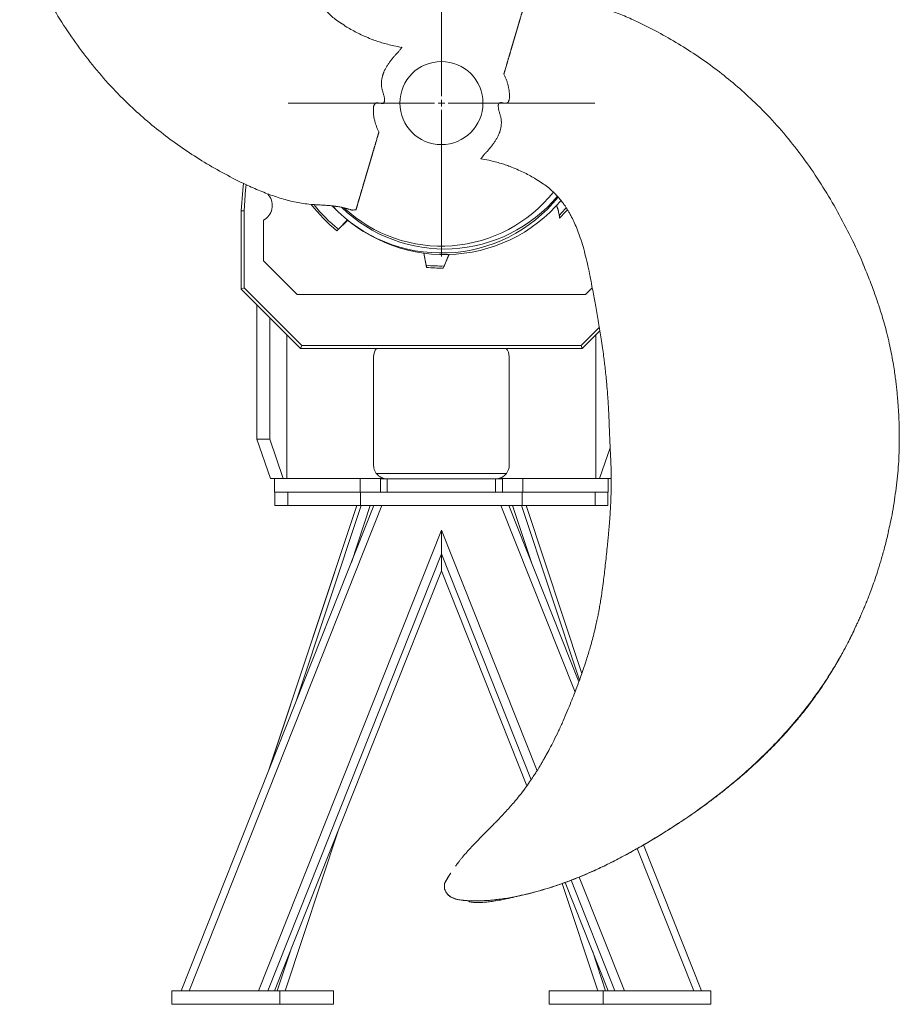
# Model space of a CAD drawing. Header units: millimetres. Extents: x 12 to 692, y 25 to 1867.
# Tile 1 of 2: x 39 to 692, y 25 to 756. Entities that reach past the tile are written whole.
import ezdxf

# ---------------------------------------------------------------- set-up
doc = ezdxf.new("R2010")
doc.units = ezdxf.units.MM

# ---------------------------------------------------------------- blocks, each defined once
blk = doc.blocks.new('SW_CENTERMARKSYMBOL_0')
at = {"color": 0, "linetype": 'Continuous', "lineweight": 0}
for p, q in [((0, 5), (0, 113.75)), ((-5, 0), (-113.75, 0)), ((0, 0), (-2.5, 0)), ((0, 0), (0, 2.5)), ((0, 0), (0, -2.5)), ((0, 0), (2.5, 0)), ((5, 0), (113.75, 0)), ((0, -5), (0, -113.75))]:
    blk.add_line(p, q, dxfattribs=at)

msp = doc.modelspace()

# ---------------------------------------------------------------- linework, layer by layer
at = {"color": 7, "linetype": 'Continuous', "lineweight": 15}
for p, q in [((223.19, 626.68), (223.93, 625.59)), ((205.52, 614.03), (203.43, 614.09)), ((203.43, 614.09), (203.43, 556.09)), ((205.52, 556.96), (205.52, 614.03)), ((255.32, 618.92), (255.61, 618.89)), ((219.93, 577.09), (219.93, 607.12)), ((282.42, 607.16), (274.39, 599.35)), ((282.3, 607.34), (275.48, 600.42)), ((244.93, 552.09), (219.93, 577.09)), ((340.92, 572.16), (338.81, 582.7)), ((340.62, 573.71), (338.99, 582.81)), ((353.3, 571.67), (357.71, 581.72)), ((357.57, 581.86), (353.95, 573.2)), ((664.92, 574.46), (664.61, 575.18)), ((665.65, 572.53), (664.86, 574.54)), ((205.52, 556.96), (203.43, 556.09)), ((203.43, 556.09), (247.43, 512.09)), ((248.3, 514.18), (205.52, 556.96)), ((458.93, 552.09), (463.88, 557.04)), ((244.93, 552.09), (458.93, 552.09)), ((215.06, 444.73), (215.06, 544.46)), ((224.51, 444.73), (224.51, 535)), ((455.56, 514.18), (469.15, 527.78)), ((237.24, 522.27), (237.24, 415.55)), ((469.57, 525.23), (456.43, 512.09)), ((466.61, 415.55), (466.61, 522.27)), ((248.3, 514.18), (247.43, 512.09)), ((247.43, 512.09), (456.43, 512.09)), ((455.56, 514.18), (248.3, 514.18)), ((455.56, 514.18), (456.43, 512.09)), ((301.63, 425.39), (301.63, 505.87)), ((402.23, 425.39), (402.23, 505.87)), ((224.51, 444.73), (215.06, 444.73)), ((215.06, 444.73), (225.04, 415.55)), ((224.51, 444.73), (234.49, 415.55)), ((477.16, 438.35), (469.37, 415.55)), ((691.6, 443.33), (691.61, 444.43)), ((691.74, 443.75), (691.73, 444.43)), ((303.64, 419.35), (400.22, 419.35)), ((228.19, 415.55), (225.04, 415.55)), ((228.19, 405.49), (228.19, 415.55)), ((291.57, 415.55), (228.19, 415.55)), ((291.57, 405.49), (291.57, 415.55)), ((309.57, 415.55), (291.57, 415.55)), ((306.66, 405.49), (306.66, 415.33)), ((306.66, 415.33), (311.69, 415.33)), ((311.69, 415.33), (392.17, 415.33)), ((311.69, 415.33), (311.69, 405.49)), ((392.17, 415.33), (397.2, 415.33)), ((392.17, 405.49), (392.17, 415.33)), ((412.29, 415.55), (394.28, 415.55)), ((397.2, 415.33), (397.2, 405.49)), ((412.29, 405.49), (412.29, 415.55)), ((475.67, 415.55), (412.29, 415.55)), ((475.67, 405.49), (475.67, 415.55)), ((477.96, 415.55), (475.67, 415.55)), ((278.81, 405.49), (228.19, 405.49)), ((228.43, 395.49), (228.43, 405.49)), ((237.93, 395.49), (237.93, 405.49)), ((291.93, 405.49), (278.81, 405.49)), ((411.93, 405.49), (291.93, 405.49)), ((291.93, 405.49), (291.93, 395.49)), ((411.93, 395.49), (411.93, 405.49)), ((425.05, 405.49), (411.93, 405.49)), ((475.67, 405.49), (425.05, 405.49)), ((465.93, 395.49), (465.93, 405.49)), ((475.43, 395.49), (475.43, 405.49)), ((301.9, 395.49), (158.83, 35.49)), ((164.67, 35.49), (307.74, 395.49)), ((289.1, 395.49), (223.9, 199.22)), ((289.11, 395.49), (223.98, 199.43)), ((228.43, 395.49), (237.93, 395.49)), ((237.93, 395.49), (291.93, 395.49)), ((292.43, 395.49), (244.18, 250.26)), ((299.15, 395.49), (285.14, 353.33)), ((291.93, 395.49), (411.93, 395.49)), ((396.12, 395.49), (451.1, 257.15)), ((453.94, 264.7), (401.96, 395.49)), ((418.71, 353.33), (404.71, 395.49)), ((454.43, 266.04), (411.43, 395.49)), ((411.93, 395.49), (465.93, 395.49)), ((456.15, 270.86), (414.75, 395.49)), ((456.15, 270.88), (414.76, 395.49)), ((465.93, 395.49), (475.43, 395.49)), ((216.09, 35.49), (351.93, 377.31)), ((351.93, 359.59), (351.93, 377.31)), ((351.93, 377.31), (422.89, 198.76)), ((223.13, 35.49), (351.93, 359.59)), ((351.93, 347.16), (351.93, 359.59)), ((351.93, 359.59), (418.5, 192.07)), ((228.07, 35.49), (351.93, 347.16)), ((228.1, 35.49), (351.93, 347.09)), ((351.93, 347.09), (351.93, 347.16)), ((351.93, 347.16), (415.35, 187.57)), ((351.93, 347.09), (415.33, 187.54)), ((658.48, 303.71), (658.82, 304.41)), ((235.94, 35.49), (275.89, 155.76)), ((497.23, 141.06), (539.18, 35.49)), ((545.02, 35.49), (501.99, 143.78)), ((354.32, 115.03), (357.65, 121.13)), ((448.14, 117.48), (480.73, 35.49)), ((454.23, 119.9), (487.77, 35.49)), ((441.5, 115.01), (467.91, 35.49)), ((443.81, 115.87), (475.76, 35.49)), ((443.84, 115.88), (475.79, 35.49)), ((239.9, 65.19), (230.03, 35.49)), ((473.82, 35.49), (463.96, 65.19)), ((151.93, 35.49), (231.93, 35.49)), ((151.93, 35.49), (151.93, 25.49)), ((231.93, 35.49), (231.93, 25.49)), ((231.93, 35.49), (271.93, 35.49)), ((271.93, 35.49), (271.93, 25.49)), ((431.93, 35.49), (431.93, 25.49)), ((431.93, 35.49), (471.93, 35.49)), ((471.93, 35.49), (551.93, 35.49)), ((471.93, 35.49), (471.93, 25.49)), ((551.93, 35.49), (551.93, 25.49)), ((151.93, 25.49), (231.93, 25.49)), ((231.93, 25.49), (271.93, 25.49)), ((431.93, 25.49), (471.93, 25.49)), ((471.93, 25.49), (551.93, 25.49))]:
    msp.add_line(p, q, dxfattribs=at)
at = {"color": 7, "linetype": 'Continuous', "lineweight": 15, "flags": 128}
for points in [[(204.96, 634.56), (204.52, 629.48), (203.43, 614.09)], [(205.52, 614.03), (206.65, 629.81), (206.97, 633.52)], [(439.42, 610.65), (443.82, 615.51), (444.58, 616.42)], [(445.4, 615.03), (444.17, 613.59), (439.68, 608.72)]]:
    msp.add_lwpolyline(points, dxfattribs=at)
at = {"color": 7, "linetype": 'Continuous', "lineweight": 15}
msp.add_circle((351.93, 694.09), 30.83, dxfattribs=at)
for centre, radius, start, end in [((213.93, 618.09), 12.5, 298.6854, 36.8699), ((351.93, 694.09), 111.25, 223.35769, 321.1582), ((354.13, 695.26), 113.6, 223.00859, 319.6737), ((354.13, 695.26), 109.45, 225.98464, 320.03237), ((351.93, 694.09), 106.15, 227.22321, 321.52659), ((351.93, 694.09), 122.42, 217.90211, 230.7026), ((351.93, 694.09), 120.9, 218.59676, 230.77764), ((405.49, 604.94), 34.39, 6.30967, 22.17567), ((351.93, 694.09), 120.9, 264.63457, 270.95978), ((351.93, 694.09), 122.42, 264.84055, 270.64071), ((311.69, 505.87), 10.06, 141.80836, 180), ((392.17, 505.87), 10.06, 0, 38.19164), ((311.69, 425.39), 10.06, 180, 216.8699), ((392.17, 425.39), 10.06, 323.1301, 0), ((311.69, 425.39), 10.06, 216.8699, 270), ((392.17, 425.39), 10.06, 270, 323.1301)]:
    msp.add_arc(centre, radius, start, end, dxfattribs=at)
for points, knots in [([(277.24, 753.45), (275.86, 754.37), (273.3, 756.09), (269.94, 758.98), (267.07, 761.81), (264.55, 764.61), (262.4, 767.32), (260.65, 769.75), (259.21, 771.91), (257.91, 774.01), (256.59, 776.27), (254.94, 779.33), (253, 783.35), (250.84, 788.49), (248.73, 794.29), (246.72, 800.75), (244.86, 807.7), (243.14, 815.13), (241.61, 822.53), (240.28, 829.51), (239.15, 835.59), (238.12, 841.12), (237.11, 846.62), (236.06, 852.47), (235.02, 858.47), (234.01, 864.54), (233.04, 870.76), (232.15, 876.94), (231.41, 882.58), (230.77, 887.79), (230.17, 893), (229.62, 898.36), (229.15, 903.37), (228.78, 907.73), (228.47, 911.82), (228.2, 915.85), (227.97, 919.77), (227.8, 923.25), (227.65, 926.51), (227.51, 929.95), (227.35, 933.92), (227.18, 938.45), (226.98, 943.61), (226.73, 949.08), (226.48, 954.3), (226.26, 958.7), (226.11, 962.16), (226.01, 965.2), (225.92, 968.51), (225.89, 972.35), (225.9, 976.36), (225.95, 979.77), (226.01, 982.79), (226.09, 985.82), (226.22, 989.35), (226.38, 992.97), (226.57, 996.53), (226.78, 999.86), (227.02, 1003.19), (227.27, 1006.46), (227.57, 1009.99), (227.94, 1013.94), (228.4, 1018.61), (228.96, 1024.1), (229.6, 1030.33), (230.28, 1036.76), (230.97, 1042.97), (231.71, 1049.16), (232.5, 1055.12), (233.32, 1060.66), (233.98, 1064.72), (234.5, 1067.74), (234.96, 1070.3), (235.55, 1073.41), (236.32, 1077.18), (237.29, 1081.63), (238.48, 1086.64), (239.81, 1091.81), (241.17, 1096.73), (242.52, 1101.37), (243.79, 1105.53), (244.95, 1109.15), (245.96, 1112.24), (247.24, 1116.01), (249.01, 1121.08), (251.17, 1126.93), (253.47, 1132.9), (255.84, 1138.86), (258.55, 1145.42), (261.61, 1152.52), (264.95, 1159.84), (268.32, 1166.81), (271.45, 1172.89), (273.96, 1177.52), (275.85, 1180.87), (277.13, 1183.08), (278.04, 1184.63), (278.76, 1185.83), (279.53, 1187.1), (280.59, 1188.82), (282.02, 1191.09), (283.99, 1194.12), (286.59, 1197.98), (289.95, 1202.68), (293.89, 1207.84), (298.79, 1213.8), (304.4, 1220.05), (310.4, 1226.34), (315.9, 1231.93), (320.94, 1237.02), (325.42, 1241.61), (329.48, 1245.88), (332.99, 1249.71), (335.63, 1252.74), (337.52, 1255.01), (339.05, 1256.92), (340.36, 1258.76), (341.15, 1259.94), (341.38, 1260.29)], [0, 0, 0, 0, 0.009308, 0.017348, 0.024572, 0.031502, 0.038048, 0.043559, 0.047915, 0.052273, 0.057046, 0.062241, 0.071269, 0.08141, 0.092654, 0.104955, 0.118224, 0.131853, 0.146446, 0.15932, 0.170502, 0.180016, 0.189902, 0.200876, 0.2123, 0.223021, 0.234283, 0.246465, 0.256919, 0.265136, 0.274954, 0.285339, 0.294371, 0.302267, 0.309035, 0.316616, 0.324183, 0.330354, 0.335559, 0.341883, 0.348977, 0.35713, 0.366446, 0.377003, 0.386829, 0.394793, 0.400918, 0.405621, 0.411296, 0.418928, 0.426446, 0.433073, 0.437435, 0.442796, 0.449549, 0.456586, 0.462431, 0.468939, 0.474673, 0.480539, 0.486781, 0.49391, 0.50206, 0.512232, 0.523834, 0.536012, 0.547336, 0.557731, 0.569795, 0.579942, 0.588135, 0.5921, 0.596583, 0.602278, 0.609234, 0.617499, 0.626951, 0.637181, 0.64647, 0.654651, 0.663367, 0.670082, 0.67526, 0.681002, 0.691664, 0.704394, 0.714803, 0.726382, 0.73919, 0.753285, 0.768287, 0.782849, 0.795252, 0.805376, 0.811417, 0.816098, 0.819222, 0.821201, 0.823664, 0.827312, 0.832157, 0.838212, 0.846925, 0.857373, 0.869557, 0.882113, 0.899301, 0.915166, 0.929379, 0.94202, 0.954425, 0.964675, 0.974735, 0.983562, 0.987398, 0.991558, 0.99747, 1, 1, 1, 1]), ([(38.99, 813.64), (39.08, 813.41), (41.75, 806.56), (48.02, 793.52), (57.77, 774.6), (68.54, 756.39), (80.2, 738.94), (92.76, 722.36), (106.31, 706.65), (120.06, 692.73), (133.77, 680.43), (147.24, 669.59), (161.32, 659.47), (175.97, 650.06), (191.17, 641.39), (205.03, 634.35), (217.38, 628.86), (228.03, 624.81), (238.7, 621.6), (247.7, 619.75), (254.93, 618.89), (258.59, 618.68), (260.41, 618.58)], [0, 0, 0, 0, 0.002384, 0.070826, 0.139354, 0.207901, 0.275142, 0.342236, 0.409161, 0.475983, 0.531745, 0.587649, 0.643787, 0.700255, 0.757147, 0.814522, 0.852385, 0.889868, 0.926735, 0.962881, 0.981547, 1, 1, 1, 1]), ([(415.31, 773.26), (415.3, 773.22), (415.27, 773.14), (415.23, 772.99), (415.18, 772.82), (415.13, 772.64), (415.06, 772.4), (414.96, 772.1), (414.85, 771.71), (414.74, 771.32), (414.62, 770.92), (414.49, 770.5), (414.37, 770.08), (414.24, 769.65), (414.14, 769.29), (414.05, 769), (413.99, 768.78), (413.92, 768.56), (413.86, 768.34), (413.79, 768.12), (413.73, 767.9), (413.66, 767.68), (413.57, 767.38), (413.47, 767.01), (413.33, 766.57), (413.2, 766.13), (413.07, 765.69), (412.95, 765.25), (412.84, 764.89), (412.75, 764.6), (412.69, 764.38), (412.64, 764.22), (412.61, 764.11), (412.59, 764.06), (412.58, 764.01), (412.56, 763.96), (412.55, 763.9), (412.53, 763.85), (412.52, 763.8), (412.5, 763.75), (412.49, 763.69), (412.47, 763.62), (412.43, 763.5), (412.38, 763.33), (412.32, 763.12), (412.26, 762.92), (412.2, 762.71), (412.14, 762.51), (412.08, 762.3), (412.02, 762.1), (411.94, 761.83), (411.84, 761.5), (411.72, 761.11), (411.61, 760.74), (411.5, 760.37), (411.42, 760.07), (411.35, 759.84), (411.28, 759.61), (411.16, 759.2), (410.99, 758.63), (410.79, 757.96), (410.63, 757.41), (410.52, 757.02), (410.45, 756.8), (410.4, 756.64), (410.35, 756.47), (410.31, 756.31), (410.26, 756.14), (410.19, 755.92), (410.11, 755.63), (410.01, 755.3), (409.91, 754.95), (409.81, 754.61), (409.71, 754.28), (409.61, 753.95), (409.51, 753.62), (409.41, 753.28), (409.31, 752.94), (409.21, 752.6), (409.11, 752.27), (409.02, 751.93), (408.93, 751.66), (408.87, 751.44), (408.82, 751.27), (408.77, 751.1), (408.72, 750.94), (408.67, 750.77), (408.61, 750.55), (408.53, 750.27), (408.43, 749.94), (408.33, 749.62), (408.24, 749.31), (408.15, 748.99), (408.06, 748.69), (407.97, 748.38), (407.88, 748.08), (407.79, 747.78), (407.7, 747.48), (407.61, 747.18), (407.53, 746.88), (407.44, 746.59), (407.35, 746.29), (407.26, 745.99), (407.19, 745.75), (407.13, 745.55), (407.07, 745.35), (407, 745.11), (406.92, 744.82), (406.83, 744.53), (406.75, 744.24), (406.66, 743.96), (406.58, 743.68), (406.5, 743.41), (406.42, 743.13), (406.34, 742.86), (406.25, 742.58), (406.17, 742.3), (406.09, 742.02), (406.01, 741.73), (405.92, 741.45), (405.84, 741.16), (405.75, 740.88), (405.67, 740.59), (405.58, 740.31), (405.5, 740.03), (405.42, 739.75), (405.34, 739.47), (405.26, 739.2), (405.15, 738.85), (405.02, 738.41), (404.89, 737.97), (404.79, 737.61), (404.71, 737.34), (404.64, 737.12), (404.59, 736.94), (404.55, 736.81), (404.51, 736.68), (404.47, 736.54), (404.43, 736.41), (404.36, 736.15), (404.24, 735.75), (404.09, 735.24), (403.94, 734.73), (403.79, 734.23), (403.64, 733.73), (403.5, 733.23), (403.34, 732.72), (403.19, 732.19), (403.03, 731.65), (402.87, 731.09), (402.7, 730.52), (402.52, 729.94), (402.35, 729.34), (402.17, 728.73), (401.99, 728.11), (401.8, 727.47), (401.63, 726.92), (401.5, 726.46), (401.37, 726.01), (401.19, 725.42), (401.02, 724.83), (400.88, 724.36), (400.77, 724), (400.67, 723.65), (400.57, 723.3), (400.46, 722.95), (400.26, 722.25), (399.95, 721.2), (399.59, 720), (399.29, 718.98), (399.09, 718.3), (398.92, 717.73), (398.79, 717.29), (398.68, 716.9), (398.58, 716.57), (398.51, 716.32), (398.43, 716.06), (398.35, 715.8), (398.3, 715.62), (398.27, 715.53)], [0.6519816, 0.6519816, 0.6519816, 0.6519816, 0.652572, 0.6535308, 0.6544896, 0.6554484, 0.6564072, 0.6583247, 0.6602423, 0.6621599, 0.6640775, 0.6659951, 0.6679127, 0.6698303, 0.6717478, 0.6727066, 0.6736654, 0.6746242, 0.675583, 0.6765418, 0.6775006, 0.6784594, 0.6794182, 0.6813358, 0.6832533, 0.6851709, 0.6870885, 0.6890061, 0.6909237, 0.6918825, 0.6928413, 0.6938001, 0.6940398, 0.6942795, 0.6945192, 0.6947589, 0.6949986, 0.6952383, 0.695478, 0.6957177, 0.6959573, 0.696197, 0.6966764, 0.6976352, 0.698594, 0.6995528, 0.7005116, 0.7014704, 0.7024292, 0.703388, 0.7043468, 0.7062644, 0.708182, 0.7100995, 0.7120171, 0.7139347, 0.7148935, 0.7158523, 0.7177699, 0.721605, 0.7254402, 0.7292754, 0.731193, 0.7321518, 0.7331106, 0.7340694, 0.7350281, 0.7359869, 0.7369457, 0.7388633, 0.7407809, 0.7426985, 0.7446161, 0.7465337, 0.7484512, 0.7503688, 0.7522864, 0.754204, 0.7561216, 0.7580392, 0.7599567, 0.7618743, 0.7628331, 0.7637919, 0.7647507, 0.7657095, 0.7666683, 0.7676271, 0.7695447, 0.7714623, 0.7733798, 0.7752974, 0.777215, 0.7791326, 0.7810502, 0.7829678, 0.7848854, 0.7868029, 0.7887205, 0.7906381, 0.7925557, 0.7944733, 0.7963909, 0.7983085, 0.7992672, 0.800226, 0.8021436, 0.8040612, 0.8059788, 0.8078964, 0.809814, 0.8117315, 0.8136491, 0.8155667, 0.8174843, 0.8194019, 0.8213195, 0.8232371, 0.8251546, 0.8270722, 0.8289898, 0.8309074, 0.832825, 0.8347426, 0.8366602, 0.8385777, 0.8404953, 0.8424129, 0.8443305, 0.8481657, 0.8520008, 0.8539184, 0.855836, 0.8577536, 0.8587124, 0.8596712, 0.86063, 0.8615888, 0.8625475, 0.8635063, 0.8673415, 0.8711767, 0.8750119, 0.878847, 0.8826822, 0.8865174, 0.8903525, 0.8941877, 0.8980229, 0.901858, 0.9056932, 0.9095284, 0.9133636, 0.9171987, 0.9210339, 0.9248691, 0.9287042, 0.9306218, 0.9325394, 0.9363746, 0.9402097, 0.9421273, 0.9440449, 0.9459625, 0.9478801, 0.9497977, 0.9517153, 0.9593856, 0.9670559, 0.9708911, 0.9747263, 0.9766439, 0.9785614, 0.980479, 0.9814378, 0.9823966, 0.9833554, 0.9843142, 0.9852497, 0.9852497, 0.9852497, 0.9852497]), ([(664.86, 574.54), (664.77, 574.77), (662.11, 581.61), (655.84, 594.65), (646.09, 613.57), (635.31, 631.78), (623.66, 649.23), (611.1, 665.81), (597.55, 681.52), (583.79, 695.45), (570.09, 707.75), (556.61, 718.58), (542.53, 728.71), (527.88, 738.11), (512.69, 746.79), (498.82, 753.82), (486.47, 759.32), (475.83, 763.36), (465.15, 766.57), (456.15, 768.43), (448.92, 769.29), (445.26, 769.49), (443.44, 769.6)], [0, 0, 0, 0, 0.002384, 0.070826, 0.139354, 0.207901, 0.275142, 0.342236, 0.409161, 0.475983, 0.531745, 0.587649, 0.643787, 0.700255, 0.757147, 0.814522, 0.852385, 0.889868, 0.926735, 0.962881, 0.981547, 1, 1, 1, 1]), ([(277.17, 753.6), (278.7, 752.54), (281.51, 750.59), (285.89, 748.1), (290.18, 745.85), (294.86, 743.64), (299.38, 741.74), (303.72, 740.14), (307.73, 738.84), (312.1, 737.61), (317.06, 736.43), (320.64, 735.75), (322.6, 735.39)], [0, 0, 0, 0, 0.113599, 0.208171, 0.30593, 0.408213, 0.522755, 0.603182, 0.689365, 0.779052, 0.879442, 1, 1, 1, 1]), ([(322.6, 735.39), (322.59, 735.37), (322.59, 735.35), (322.57, 735.31), (322.56, 735.29), (322.52, 735.24), (322.5, 735.21), (322.46, 735.16), (322.44, 735.13), (322.38, 735.05), (322.33, 734.99), (322.22, 734.86), (322.17, 734.8), (322.05, 734.66), (321.99, 734.6), (321.88, 734.46), (321.82, 734.39), (321.66, 734.18), (321.56, 734.03), (321.24, 733.57), (321.04, 733.25), (320.55, 732.64), (320.28, 732.35), (319.73, 731.78), (319.45, 731.5), (318.89, 730.93), (318.62, 730.65), (318.08, 730.07), (317.81, 729.78), (317.29, 729.19), (317.03, 728.89), (316.26, 727.98), (315.76, 727.37), (314.78, 726.13), (314.29, 725.51), (313.36, 724.24), (312.91, 723.6), (312.04, 722.3), (311.62, 721.63), (310.83, 720.28), (310.45, 719.59), (309.92, 718.55), (309.74, 718.19), (309.41, 717.48), (309.25, 717.12), (309.02, 716.57), (308.95, 716.39), (308.81, 716.02), (308.74, 715.83), (308.63, 715.45), (308.57, 715.25), (308.45, 714.87), (308.4, 714.67), (308.11, 713.71), (307.91, 712.93), (307.68, 711.75), (307.62, 711.36), (307.55, 710.77), (307.53, 710.57), (307.49, 710.17), (307.48, 709.98), (307.45, 709.38), (307.44, 708.98), (307.44, 708.18), (307.44, 707.77), (307.47, 707.17), (307.48, 706.97), (307.53, 706.56), (307.55, 706.36), (307.63, 705.76), (307.68, 705.36), (307.84, 704.58), (307.95, 704.19), (308.17, 703.42), (308.27, 703.03), (308.49, 702.25), (308.59, 701.87), (308.81, 701.09), (308.94, 700.71), (309.16, 699.94), (309.26, 699.55), (309.45, 698.77), (309.54, 698.38), (309.67, 697.59), (309.71, 697.2), (309.74, 696.4), (309.72, 695.99), (309.64, 695.39), (309.61, 695.19), (309.5, 694.8), (309.43, 694.6), (309.27, 694.34), (309.21, 694.26), (309.07, 694.11), (308.99, 694.05), (308.73, 693.89), (308.53, 693.83), (308.13, 693.75), (307.93, 693.73), (307.53, 693.74), (307.33, 693.76), (306.73, 693.84), (306.33, 693.94), (305.55, 694.12), (305.15, 694.21), (304.55, 694.28), (304.35, 694.3), (303.95, 694.28), (303.75, 694.24), (303.38, 694.12), (303.2, 694.03), (302.87, 693.81), (302.73, 693.68), (302.47, 693.4), (302.35, 693.25), (302.14, 692.93), (302.04, 692.77), (301.88, 692.43), (301.82, 692.26), (301.71, 691.93), (301.66, 691.76), (301.55, 691.25), (301.5, 690.91), (301.45, 690.22), (301.43, 689.87), (301.42, 689.15), (301.43, 688.79), (301.45, 688.05), (301.46, 687.68), (301.5, 686.94), (301.52, 686.56), (301.58, 685.81), (301.62, 685.43), (301.7, 684.66), (301.76, 684.28), (301.88, 683.5), (301.95, 683.11), (302.1, 682.33), (302.19, 681.94), (302.37, 681.16), (302.46, 680.78), (302.67, 680.01), (302.77, 679.63), (303.12, 678.49), (303.37, 677.74), (303.93, 676.25), (304.23, 675.51), (304.87, 674.05), (305.22, 673.34), (305.58, 672.65)], [0, 0, 0, 0, 0.001953, 0.001953, 0.003906, 0.003906, 0.005859, 0.005859, 0.007812, 0.007812, 0.011719, 0.011719, 0.015625, 0.015625, 0.019531, 0.019531, 0.023437, 0.023437, 0.03125, 0.03125, 0.046875, 0.046875, 0.0625, 0.0625, 0.078125, 0.078125, 0.09375, 0.09375, 0.109375, 0.109375, 0.125, 0.125, 0.15625, 0.15625, 0.1875, 0.1875, 0.21875, 0.21875, 0.25, 0.25, 0.28125, 0.28125, 0.296875, 0.296875, 0.3125, 0.3125, 0.320313, 0.320313, 0.328125, 0.328125, 0.335938, 0.335938, 0.34375, 0.34375, 0.375, 0.375, 0.390625, 0.390625, 0.398438, 0.398438, 0.40625, 0.40625, 0.421875, 0.421875, 0.4375, 0.4375, 0.445313, 0.445313, 0.453125, 0.453125, 0.46875, 0.46875, 0.484375, 0.484375, 0.5, 0.5, 0.515625, 0.515625, 0.53125, 0.53125, 0.546875, 0.546875, 0.5625, 0.5625, 0.578125, 0.578125, 0.59375, 0.59375, 0.601563, 0.601563, 0.609375, 0.609375, 0.613281, 0.613281, 0.617188, 0.617188, 0.625, 0.625, 0.632813, 0.632813, 0.640625, 0.640625, 0.65625, 0.65625, 0.671875, 0.671875, 0.679688, 0.679688, 0.6875, 0.6875, 0.695313, 0.695313, 0.703125, 0.703125, 0.710938, 0.710938, 0.71875, 0.71875, 0.726563, 0.726563, 0.734375, 0.734375, 0.75, 0.75, 0.765625, 0.765625, 0.78125, 0.78125, 0.796875, 0.796875, 0.8125, 0.8125, 0.828125, 0.828125, 0.84375, 0.84375, 0.859375, 0.859375, 0.875, 0.875, 0.890625, 0.890625, 0.90625, 0.90625, 0.9375, 0.9375, 0.96875, 0.96875, 1, 1, 1, 1]), ([(322.31, 735.44), (322.37, 735.45), (322.49, 735.47), (322.59, 735.45), (322.59, 735.4), (322.6, 735.39)], [0, 0, 0, 0, 0.394713, 0.879303, 1, 1, 1, 1]), ([(398.27, 715.53), (398.64, 714.83), (398.99, 714.11), (399.64, 712.65), (399.94, 711.9), (400.49, 710.41), (400.75, 709.65), (401.09, 708.51), (401.2, 708.13), (401.4, 707.36), (401.5, 706.97), (401.68, 706.2), (401.76, 705.81), (401.91, 705.03), (401.98, 704.64), (402.11, 703.85), (402.16, 703.45), (402.25, 702.68), (402.28, 702.29), (402.34, 701.53), (402.36, 701.16), (402.4, 700.41), (402.41, 700.04), (402.43, 699.3), (402.43, 698.93), (402.42, 698.2), (402.4, 697.85), (402.34, 697.15), (402.29, 696.81), (402.17, 696.3), (402.11, 696.13), (401.99, 695.79), (401.92, 695.62), (401.79, 695.37), (401.74, 695.29), (401.64, 695.13), (401.59, 695.05), (401.42, 694.81), (401.3, 694.66), (401.02, 694.39), (400.86, 694.27), (400.61, 694.12), (400.52, 694.08), (400.34, 694), (400.24, 693.97), (399.95, 693.9), (399.75, 693.88), (399.34, 693.89), (399.15, 693.91), (398.55, 693.99), (398.16, 694.09), (397.38, 694.27), (396.99, 694.36), (396.39, 694.43), (396.19, 694.44), (395.79, 694.43), (395.59, 694.41), (395.3, 694.33), (395.21, 694.3), (395.02, 694.22), (394.94, 694.17), (394.77, 694.05), (394.7, 693.98), (394.57, 693.83), (394.52, 693.74), (394.38, 693.47), (394.32, 693.28), (394.23, 692.89), (394.2, 692.7), (394.13, 692.1), (394.12, 691.7), (394.15, 690.91), (394.2, 690.52), (394.33, 689.73), (394.42, 689.34), (394.61, 688.57), (394.71, 688.19), (394.93, 687.42), (395.05, 687.04), (395.28, 686.28), (395.38, 685.89), (395.59, 685.12), (395.7, 684.74), (395.91, 683.97), (396.02, 683.59), (396.17, 682.81), (396.22, 682.42), (396.3, 681.83), (396.33, 681.63), (396.37, 681.24), (396.39, 681.04), (396.42, 680.44), (396.42, 680.04), (396.41, 679.23), (396.41, 678.83), (396.38, 678.23), (396.37, 678.04), (396.33, 677.64), (396.31, 677.44), (396.24, 676.85), (396.18, 676.46), (395.96, 675.29), (395.76, 674.52), (395.48, 673.56), (395.42, 673.37), (395.3, 672.98), (395.25, 672.79), (395.13, 672.41), (395.07, 672.22), (394.93, 671.85), (394.86, 671.67), (394.63, 671.12), (394.47, 670.76), (394.14, 670.04), (393.97, 669.69), (393.43, 668.64), (393.06, 667.95), (392.27, 666.59), (391.85, 665.92), (390.97, 664.6), (390.51, 663.95), (389.58, 662.68), (389.09, 662.06), (388.11, 660.82), (387.61, 660.21), (386.84, 659.3), (386.58, 659), (386.06, 658.41), (385.79, 658.12), (385.25, 657.54), (384.98, 657.25), (384.42, 656.69), (384.14, 656.41), (383.59, 655.84), (383.33, 655.56), (382.96, 655.1), (382.85, 654.94), (382.63, 654.63), (382.52, 654.47), (382.31, 654.16), (382.2, 654.01), (382.04, 653.79), (381.99, 653.72), (381.87, 653.59), (381.81, 653.52), (381.7, 653.38), (381.64, 653.32), (381.53, 653.19), (381.48, 653.13), (381.41, 653.04), (381.39, 653.02), (381.36, 652.96), (381.34, 652.94), (381.3, 652.89), (381.29, 652.86), (381.27, 652.82), (381.26, 652.8), (381.26, 652.79)], [0, 0, 0, 0, 0.03125, 0.03125, 0.0625, 0.0625, 0.09375, 0.09375, 0.109375, 0.109375, 0.125, 0.125, 0.140625, 0.140625, 0.15625, 0.15625, 0.171875, 0.171875, 0.1875, 0.1875, 0.203125, 0.203125, 0.21875, 0.21875, 0.234375, 0.234375, 0.25, 0.25, 0.265625, 0.265625, 0.273438, 0.273438, 0.28125, 0.28125, 0.285156, 0.285156, 0.289063, 0.289063, 0.296875, 0.296875, 0.304688, 0.304688, 0.308594, 0.308594, 0.3125, 0.3125, 0.320313, 0.320313, 0.328125, 0.328125, 0.34375, 0.34375, 0.359375, 0.359375, 0.367188, 0.367188, 0.375, 0.375, 0.378906, 0.378906, 0.382813, 0.382813, 0.386719, 0.386719, 0.390625, 0.390625, 0.398438, 0.398438, 0.40625, 0.40625, 0.421875, 0.421875, 0.4375, 0.4375, 0.453125, 0.453125, 0.46875, 0.46875, 0.484375, 0.484375, 0.5, 0.5, 0.515625, 0.515625, 0.53125, 0.53125, 0.546875, 0.546875, 0.554688, 0.554688, 0.5625, 0.5625, 0.578125, 0.578125, 0.59375, 0.59375, 0.601563, 0.601563, 0.609375, 0.609375, 0.625, 0.625, 0.65625, 0.65625, 0.664063, 0.664063, 0.671875, 0.671875, 0.679688, 0.679688, 0.6875, 0.6875, 0.703125, 0.703125, 0.71875, 0.71875, 0.75, 0.75, 0.78125, 0.78125, 0.8125, 0.8125, 0.84375, 0.84375, 0.875, 0.875, 0.890625, 0.890625, 0.90625, 0.90625, 0.921875, 0.921875, 0.9375, 0.9375, 0.953125, 0.953125, 0.960937, 0.960937, 0.96875, 0.96875, 0.976562, 0.976562, 0.980469, 0.980469, 0.984375, 0.984375, 0.988281, 0.988281, 0.992188, 0.992188, 0.994141, 0.994141, 0.996094, 0.996094, 0.998047, 0.998047, 1, 1, 1, 1]), ([(288.55, 614.92), (288.56, 614.95), (288.58, 615.04), (288.63, 615.18), (288.68, 615.36), (288.73, 615.53), (288.8, 615.77), (288.89, 616.08), (289, 616.46), (289.12, 616.85), (289.24, 617.26), (289.36, 617.67), (289.49, 618.09), (289.61, 618.52), (289.72, 618.88), (289.81, 619.18), (289.87, 619.4), (289.94, 619.62), (290, 619.84), (290.07, 620.06), (290.13, 620.28), (290.2, 620.5), (290.28, 620.79), (290.39, 621.16), (290.52, 621.6), (290.65, 622.04), (290.78, 622.48), (290.91, 622.92), (291.02, 623.29), (291.1, 623.58), (291.17, 623.79), (291.22, 623.95), (291.25, 624.06), (291.26, 624.11), (291.28, 624.17), (291.29, 624.22), (291.31, 624.27), (291.32, 624.32), (291.34, 624.38), (291.36, 624.43), (291.37, 624.48), (291.39, 624.55), (291.43, 624.67), (291.48, 624.84), (291.54, 625.05), (291.6, 625.26), (291.66, 625.46), (291.72, 625.67), (291.78, 625.87), (291.84, 626.07), (291.92, 626.34), (292.02, 626.68), (292.13, 627.06), (292.24, 627.44), (292.35, 627.81), (292.44, 628.11), (292.51, 628.34), (292.58, 628.57), (292.7, 628.97), (292.86, 629.54), (293.06, 630.21), (293.23, 630.77), (293.34, 631.15), (293.4, 631.37), (293.45, 631.54), (293.5, 631.7), (293.55, 631.87), (293.6, 632.03), (293.67, 632.26), (293.75, 632.54), (293.85, 632.88), (293.95, 633.22), (294.05, 633.56), (294.15, 633.89), (294.25, 634.22), (294.34, 634.56), (294.44, 634.89), (294.54, 635.23), (294.64, 635.57), (294.74, 635.91), (294.84, 636.24), (294.92, 636.52), (294.99, 636.74), (295.04, 636.91), (295.09, 637.07), (295.14, 637.24), (295.18, 637.4), (295.25, 637.63), (295.33, 637.9), (295.43, 638.23), (295.52, 638.55), (295.62, 638.87), (295.71, 639.18), (295.8, 639.49), (295.89, 639.79), (295.98, 640.09), (296.07, 640.39), (296.15, 640.69), (296.24, 640.99), (296.33, 641.29), (296.42, 641.59), (296.51, 641.89), (296.59, 642.18), (296.67, 642.43), (296.72, 642.62), (296.78, 642.82), (296.85, 643.06), (296.94, 643.36), (297.03, 643.65), (297.11, 643.93), (297.19, 644.21), (297.28, 644.49), (297.36, 644.77), (297.44, 645.04), (297.52, 645.32), (297.6, 645.6), (297.68, 645.88), (297.77, 646.16), (297.85, 646.44), (297.93, 646.72), (298.02, 647.01), (298.1, 647.3), (298.19, 647.58), (298.27, 647.87), (298.35, 648.15), (298.44, 648.43), (298.52, 648.7), (298.6, 648.97), (298.7, 649.33), (298.83, 649.77), (298.96, 650.21), (299.07, 650.56), (299.15, 650.83), (299.21, 651.05), (299.26, 651.23), (299.3, 651.37), (299.34, 651.5), (299.38, 651.63), (299.42, 651.76), (299.5, 652.03), (299.62, 652.42), (299.77, 652.94), (299.92, 653.44), (300.06, 653.94), (300.21, 654.44), (300.36, 654.95), (300.51, 655.46), (300.67, 655.98), (300.83, 656.53), (300.99, 657.08), (301.16, 657.65), (301.33, 658.24), (301.51, 658.83), (301.69, 659.45), (301.87, 660.07), (302.06, 660.71), (302.22, 661.26), (302.36, 661.71), (302.49, 662.17), (302.66, 662.75), (302.84, 663.34), (302.98, 663.82), (303.08, 664.17), (303.19, 664.53), (303.29, 664.88), (303.39, 665.23), (303.6, 665.93), (303.91, 666.97), (304.26, 668.17), (304.56, 669.19), (304.76, 669.87), (304.93, 670.44), (305.06, 670.89), (305.18, 671.28), (305.28, 671.6), (305.35, 671.85), (305.43, 672.11), (305.5, 672.38), (305.56, 672.56), (305.58, 672.65)], [0.6519816, 0.6519816, 0.6519816, 0.6519816, 0.652572, 0.6535308, 0.6544896, 0.6554484, 0.6564072, 0.6583247, 0.6602423, 0.6621599, 0.6640775, 0.6659951, 0.6679127, 0.6698303, 0.6717478, 0.6727066, 0.6736654, 0.6746242, 0.675583, 0.6765418, 0.6775006, 0.6784594, 0.6794182, 0.6813358, 0.6832533, 0.6851709, 0.6870885, 0.6890061, 0.6909237, 0.6918825, 0.6928413, 0.6938001, 0.6940398, 0.6942795, 0.6945192, 0.6947589, 0.6949986, 0.6952383, 0.695478, 0.6957177, 0.6959573, 0.696197, 0.6966764, 0.6976352, 0.698594, 0.6995528, 0.7005116, 0.7014704, 0.7024292, 0.703388, 0.7043468, 0.7062644, 0.708182, 0.7100995, 0.7120171, 0.7139347, 0.7148935, 0.7158523, 0.7177699, 0.721605, 0.7254402, 0.7292754, 0.731193, 0.7321518, 0.7331106, 0.7340694, 0.7350281, 0.7359869, 0.7369457, 0.7388633, 0.7407809, 0.7426985, 0.7446161, 0.7465337, 0.7484512, 0.7503688, 0.7522864, 0.754204, 0.7561216, 0.7580392, 0.7599567, 0.7618743, 0.7628331, 0.7637919, 0.7647507, 0.7657095, 0.7666683, 0.7676271, 0.7695447, 0.7714623, 0.7733798, 0.7752974, 0.777215, 0.7791326, 0.7810502, 0.7829678, 0.7848854, 0.7868029, 0.7887205, 0.7906381, 0.7925557, 0.7944733, 0.7963909, 0.7983085, 0.7992672, 0.800226, 0.8021436, 0.8040612, 0.8059788, 0.8078964, 0.809814, 0.8117315, 0.8136491, 0.8155667, 0.8174843, 0.8194019, 0.8213195, 0.8232371, 0.8251546, 0.8270722, 0.8289898, 0.8309074, 0.832825, 0.8347426, 0.8366602, 0.8385777, 0.8404953, 0.8424129, 0.8443305, 0.8481657, 0.8520008, 0.8539184, 0.855836, 0.8577536, 0.8587124, 0.8596712, 0.86063, 0.8615888, 0.8625475, 0.8635063, 0.8673415, 0.8711767, 0.8750119, 0.878847, 0.8826822, 0.8865174, 0.8903525, 0.8941877, 0.8980229, 0.901858, 0.9056932, 0.9095284, 0.9133636, 0.9171987, 0.9210339, 0.9248691, 0.9287042, 0.9306218, 0.9325394, 0.9363746, 0.9402097, 0.9421273, 0.9440449, 0.9459625, 0.9478801, 0.9497977, 0.9517153, 0.9593856, 0.9670559, 0.9708911, 0.9747263, 0.9766439, 0.9785614, 0.980479, 0.9814378, 0.9823966, 0.9833554, 0.9843142, 0.9852497, 0.9852497, 0.9852497, 0.9852497]), ([(381.26, 652.79), (381.28, 652.76), (381.31, 652.7), (381.45, 652.73), (381.51, 652.74)], [0, 0, 0, 0, 0.553833, 1, 1, 1, 1]), ([(426.69, 634.57), (425.16, 635.64), (422.35, 637.59), (417.97, 640.07), (413.68, 642.33), (408.99, 644.53), (404.48, 646.43), (400.13, 648.03), (396.12, 649.33), (391.75, 650.56), (386.79, 651.74), (383.21, 652.42), (381.26, 652.79)], [0, 0, 0, 0, 0.113599, 0.208171, 0.30593, 0.408213, 0.522755, 0.603182, 0.689365, 0.779052, 0.879442, 1, 1, 1, 1]), ([(426.61, 634.72), (427.99, 633.8), (430.56, 632.09), (433.92, 629.2), (436.79, 626.36), (439.3, 623.56), (441.46, 620.85), (443.21, 618.42), (444.65, 616.26), (445.95, 614.17), (447.26, 611.9), (448.91, 608.84), (450.85, 604.83), (453.01, 599.69), (455.12, 593.88), (457.14, 587.43), (459, 580.47), (460.72, 573.05), (462.24, 565.64), (463.58, 558.66), (464.71, 552.59), (465.73, 547.05), (466.74, 541.56), (467.79, 535.71), (468.84, 529.7), (469.85, 523.63), (470.82, 517.41), (471.71, 511.23), (472.45, 505.59), (473.09, 500.38), (473.68, 495.18), (474.24, 489.81), (474.71, 484.8), (475.07, 480.45), (475.38, 476.36), (475.65, 472.33), (475.88, 468.41), (476.06, 464.92), (476.21, 461.66), (476.35, 458.23), (476.5, 454.25), (476.67, 449.73), (476.88, 444.57), (477.12, 439.1), (477.38, 433.87), (477.6, 429.47), (477.74, 426.01), (477.85, 422.98), (477.93, 419.66), (477.97, 415.83), (477.95, 411.81), (477.91, 408.4), (477.85, 405.39), (477.76, 402.35), (477.64, 398.82), (477.47, 395.21), (477.28, 391.64), (477.07, 388.31), (476.84, 384.99), (476.58, 381.71), (476.28, 378.18), (475.92, 374.23), (475.46, 369.56), (474.9, 364.08), (474.26, 357.85), (473.58, 351.41), (472.88, 345.2), (472.14, 339.02), (471.35, 333.06), (470.54, 327.52), (469.88, 323.46), (469.36, 320.44), (468.9, 317.87), (468.31, 314.77), (467.54, 310.99), (466.56, 306.55), (465.37, 301.54), (464.04, 296.36), (462.69, 291.44), (461.34, 286.81), (460.06, 282.64), (458.91, 279.02), (457.89, 275.93), (456.62, 272.16), (454.84, 267.1), (452.69, 261.25), (450.39, 255.27), (448.02, 249.31), (445.31, 242.75), (442.24, 235.66), (438.91, 228.33), (435.53, 221.37), (432.41, 215.29), (429.9, 210.65), (428.01, 207.31), (426.73, 205.1), (425.81, 203.54), (425.1, 202.35), (424.32, 201.07), (423.27, 199.35), (421.84, 197.08), (419.87, 194.05), (417.26, 190.2), (413.9, 185.5), (409.97, 180.34), (405.06, 174.37), (399.45, 168.12), (393.45, 161.83), (387.96, 156.25), (382.92, 151.15), (378.44, 146.57), (374.37, 142.3), (370.87, 138.46), (368.23, 135.43), (366.34, 133.16), (364.8, 131.25), (363.5, 129.42), (362.71, 128.23), (362.47, 127.88)], [0, 0, 0, 0, 0.009308, 0.017348, 0.024572, 0.031502, 0.038048, 0.043559, 0.047915, 0.052273, 0.057046, 0.062241, 0.071269, 0.08141, 0.092654, 0.104955, 0.118224, 0.131853, 0.146446, 0.15932, 0.170502, 0.180016, 0.189902, 0.200876, 0.2123, 0.223021, 0.234283, 0.246465, 0.256919, 0.265136, 0.274954, 0.285339, 0.294371, 0.302267, 0.309035, 0.316616, 0.324183, 0.330354, 0.335559, 0.341883, 0.348977, 0.35713, 0.366446, 0.377003, 0.386829, 0.394793, 0.400918, 0.405621, 0.411296, 0.418928, 0.426446, 0.433073, 0.437435, 0.442796, 0.449549, 0.456586, 0.462431, 0.468939, 0.474673, 0.480539, 0.486781, 0.49391, 0.50206, 0.512232, 0.523834, 0.536012, 0.547336, 0.557731, 0.569795, 0.579942, 0.588135, 0.5921, 0.596583, 0.602278, 0.609234, 0.617499, 0.626951, 0.637181, 0.64647, 0.654651, 0.663367, 0.670082, 0.67526, 0.681002, 0.691664, 0.704394, 0.714803, 0.726382, 0.73919, 0.753285, 0.768287, 0.782849, 0.795252, 0.805376, 0.811417, 0.816098, 0.819222, 0.821201, 0.823664, 0.827312, 0.832157, 0.838212, 0.846925, 0.857373, 0.869557, 0.882113, 0.899301, 0.915166, 0.929379, 0.94202, 0.954425, 0.964675, 0.974735, 0.983562, 0.987398, 0.991558, 0.99747, 1, 1, 1, 1]), ([(259.81, 618.61), (261.25, 618.53), (263.91, 618.4), (267.57, 618.17), (270.74, 617.87), (273.64, 617.51), (276.56, 617.04), (279.35, 616.48), (282.14, 615.74), (284.04, 615.18), (285.1, 614.78), (285.22, 614.74)], [0, 0, 0, 0, 0.166604, 0.308876, 0.428862, 0.541922, 0.650904, 0.770048, 0.868738, 0.985139, 1, 1, 1, 1]), ([(272.23, 617.67), (274.13, 617.4), (278.25, 616.82), (282.28, 615.64), (284.44, 615)], [0, 0, 0, 0, 0.463615, 1, 1, 1, 1]), ([(288.55, 614.92), (288.34, 614.91), (288.13, 614.91), (287.73, 614.88), (287.54, 614.86), (287, 614.81), (286.66, 614.77), (286.18, 614.74), (286.02, 614.74), (285.79, 614.75), (285.71, 614.75), (285.56, 614.75), (285.49, 614.76), (285.35, 614.75), (285.29, 614.74), (285.15, 614.75), (285.07, 614.77), (284.83, 614.83), (284.64, 614.9), (284.44, 615)], [0, 0, 0, 0, 0.125, 0.125, 0.25, 0.25, 0.5, 0.5, 0.625, 0.625, 0.6875, 0.6875, 0.75, 0.75, 0.8125, 0.8125, 0.875, 0.875, 1, 1, 1, 1]), ([(439.42, 610.65), (439.2, 611.82), (438.77, 614.15), (438.04, 616.64), (437.48, 617.9), (437.4, 618.11)], [0, 0, 0, 0, 0.456659, 0.913356, 1, 1, 1, 1]), ([(439.68, 608.72), (439.64, 609.06), (439.6, 609.38), (439.51, 610.03), (439.47, 610.35), (439.42, 610.65)], [0, 0, 0, 0, 0.5, 0.5, 1, 1, 1, 1]), ([(275.48, 600.42), (275.31, 600.26), (275.14, 600.09), (274.78, 599.72), (274.59, 599.54), (274.39, 599.35)], [0, 0, 0, 0, 0.5, 0.5, 1, 1, 1, 1]), ([(340.92, 572.16), (340.86, 572.43), (340.81, 572.7), (340.71, 573.22), (340.67, 573.48), (340.62, 573.71)], [0, 0, 0, 0, 0.5, 0.5, 1, 1, 1, 1]), ([(353.95, 573.2), (353.85, 572.96), (353.75, 572.72), (353.53, 572.21), (353.41, 571.94), (353.3, 571.67)], [0, 0, 0, 0, 0.5, 0.5, 1, 1, 1, 1]), ([(691.73, 444.43), (691.73, 446.39), (691.73, 450.7), (691.54, 457.51), (691.22, 464.71), (690.77, 471.44), (690.29, 477.11), (689.82, 481.84), (689.33, 486.16), (688.76, 490.68), (688.04, 495.83), (687.07, 501.93), (685.82, 508.73), (684.3, 515.99), (682.6, 523.11), (680.78, 529.93), (678.99, 536.06), (677.3, 541.46), (675.61, 546.54), (673.89, 551.5), (672, 556.67), (669.89, 562.22), (667.51, 568.21), (665.79, 572.37), (664.92, 574.46)], [0, 0, 0, 0, 0.043892, 0.096462, 0.152618, 0.205261, 0.247735, 0.280038, 0.311693, 0.345047, 0.382096, 0.428164, 0.483566, 0.53686, 0.594438, 0.64753, 0.695241, 0.737582, 0.774555, 0.815265, 0.855498, 0.898121, 0.948667, 1, 1, 1, 1]), ([(683.53, 376.14), (684.02, 378.16), (685.91, 385.91), (688.28, 399.63), (690.5, 417.22), (691.61, 431.82), (691.6, 440.53), (691.6, 443.33)], [0, 0, 0, 0, 0.091872, 0.353429, 0.614841, 0.876246, 1, 1, 1, 1]), ([(658.81, 304.4), (659.31, 305.47), (660.21, 307.37), (661.33, 309.87), (662.21, 311.81), (662.95, 313.47), (663.67, 315.12), (664.41, 316.82), (665.35, 319.02), (666.52, 321.82), (668.02, 325.51), (669.73, 329.89), (671.7, 335.17), (673.89, 341.36), (676.24, 348.49), (678.69, 356.57), (681.16, 365.62), (682.86, 372.25), (683.62, 375.87), (683.67, 376.13)], [0, 0, 0, 0, 0.046764, 0.082427, 0.107602, 0.130663, 0.154355, 0.178679, 0.203633, 0.248823, 0.298764, 0.360626, 0.434762, 0.521173, 0.619856, 0.730815, 0.854059, 0.989588, 1, 1, 1, 1]), ([(372.1, 102.08), (372.14, 102.02), (372.25, 101.87), (372.62, 101.68), (373.5, 101.37), (375.22, 101.11), (377.99, 100.94), (381.58, 100.99), (385.57, 101.29), (389.97, 101.83), (394.41, 102.56), (398.73, 103.41), (402.43, 104.23), (405.69, 105.01), (408.65, 105.74), (411.6, 106.41), (414.87, 107.13), (419.99, 108.39), (426.5, 110.15), (434.04, 112.45), (441.77, 115.06), (450.14, 118.16), (459.38, 121.95), (469.08, 126.31), (479.35, 131.33), (489.36, 136.62), (499.08, 142.06), (508.29, 147.46), (517.29, 152.97), (525.63, 158.28), (532.75, 162.99), (538.75, 167.1), (543.71, 170.59), (548, 173.69), (551.32, 176.15), (554.05, 178.21), (556.55, 180.11), (559.52, 182.42), (563.01, 185.18), (568.09, 189.29), (574.34, 194.53), (581.32, 200.69), (587.61, 206.51), (593.37, 212.07), (598.56, 217.3), (603.5, 222.48), (608.35, 227.77), (613.43, 233.57), (618.7, 239.89), (623.96, 246.55), (628.91, 253.2), (633.31, 259.45), (637.28, 265.41), (640.8, 270.97), (643.97, 276.23), (646.18, 280.06), (647.69, 282.73), (648.69, 284.55), (649.96, 286.87), (651.62, 289.99), (653.7, 293.98), (656.05, 298.65), (657.66, 302), (658.48, 303.71)], [0, 0, 0, 0, 0.00077, 0.002249, 0.004286, 0.010175, 0.018639, 0.029816, 0.042178, 0.053668, 0.068136, 0.080569, 0.090889, 0.100035, 0.108355, 0.115711, 0.124577, 0.135785, 0.159628, 0.180784, 0.201284, 0.227405, 0.254733, 0.283832, 0.315137, 0.348701, 0.376705, 0.406184, 0.435822, 0.462626, 0.48646, 0.50518, 0.521522, 0.535595, 0.547957, 0.554993, 0.563255, 0.573386, 0.585386, 0.599256, 0.626232, 0.651358, 0.67444, 0.69547, 0.716018, 0.733933, 0.753269, 0.774021, 0.796186, 0.81974, 0.842551, 0.863169, 0.881604, 0.900455, 0.916445, 0.931388, 0.936313, 0.941292, 0.948203, 0.957735, 0.969891, 0.984678, 1, 1, 1, 1]), ([(392.27, 103.16), (393.86, 103.33), (398.87, 103.86), (409.11, 105.79), (422.78, 109.05), (437.81, 113.67), (452.41, 119.06), (468.18, 125.83), (485.1, 134.2), (503.17, 144.28), (520.96, 155.12), (538.42, 166.74), (555.43, 179.18), (570.98, 191.76), (585.08, 204.33), (597.78, 216.75), (609.85, 229.77), (621.21, 243.37), (631.8, 257.54), (641.37, 271.99), (649.88, 286.67), (655.85, 297.94), (658.8, 304.52), (659.48, 306.03)], [0, 0, 0, 0, 0.014497, 0.045632, 0.092414, 0.138463, 0.183826, 0.228741, 0.288283, 0.347804, 0.407563, 0.467543, 0.527659, 0.587841, 0.63841, 0.688957, 0.739451, 0.789879, 0.840254, 0.890622, 0.938152, 0.985736, 1, 1, 1, 1]), ([(357.6, 121.05), (357.3, 120.55), (356.73, 119.57), (355.89, 118.04), (355.12, 116.58), (354.64, 115.63), (354.41, 115.19)], [0, 0, 0, 0, 0.269463, 0.532098, 0.785591, 1, 1, 1, 1]), ([(358.94, 122.89), (358.84, 122.76), (358.3, 122.08), (357.91, 121.51), (357.59, 121.04)], [0, 0, 0, 0, 0.188858, 1, 1, 1, 1]), ([(354.32, 115.02), (354.32, 115.02), (354.32, 115.06), (354.32, 115.07), (354.32, 115.06), (354.32, 115.04), (354.32, 115.03)], [0, 0, 0, 0, 0.0275562, 0.5741665, 0.7986482, 1, 1, 1, 1]), ([(354.32, 115.03), (354.32, 115.01), (354.32, 114.98), (354.32, 114.91), (354.32, 114.81), (354.32, 114.65), (354.32, 114.4), (354.33, 113.57), (354.33, 112.4), (354.34, 111.26), (354.34, 110.96), (354.34, 110.88)], [0, 0, 0, 0, 0.0163807, 0.0323404, 0.0494124, 0.0688688, 0.1165568, 0.1776981, 0.5244737, 0.8870584, 1, 1, 1, 1]), ([(354.34, 110.89), (354.52, 110.4), (354.82, 109.63), (355.25, 108.79), (355.47, 108.47), (355.51, 108.42)], [0, 0, 0, 0, 0.5861809, 0.9273602, 1, 1, 1, 1]), ([(355.42, 108.58), (355.46, 108.48), (355.55, 108.26), (355.71, 108.1), (355.79, 108)], [0, 0, 0, 0, 0.435433, 1, 1, 1, 1]), ([(355.51, 108.42), (355.63, 108.24), (355.88, 107.85), (356.45, 107.19), (357.3, 106.39), (358.52, 105.49), (360.17, 104.53), (362.05, 103.78), (364.03, 103.25), (366.03, 102.9), (368.38, 102.6), (371.22, 102.36), (374.38, 102.22), (377.52, 102.2), (380.18, 102.25), (382.31, 102.31), (384.08, 102.39), (385.48, 102.45), (386.35, 102.52), (386.62, 102.54)], [0, 0, 0, 0, 0.020396, 0.045686, 0.085445, 0.136018, 0.196537, 0.275676, 0.333937, 0.392903, 0.465186, 0.550847, 0.649442, 0.743205, 0.824071, 0.879277, 0.925913, 0.976495, 1, 1, 1, 1]), ([(356.2, 107.5), (356.5, 107.09), (357.28, 106.04), (359.03, 104.84), (361.26, 103.85), (364.24, 103.08), (368, 102.58), (372.52, 102.24), (376.48, 102.07), (378.99, 102.2), (379.9, 102.25)], [0, 0, 0, 0, 0.066207, 0.170706, 0.273011, 0.375586, 0.548644, 0.723442, 0.900065, 1, 1, 1, 1]), ([(386.16, 102.51), (386.42, 102.52), (388.42, 102.59), (390.48, 102.89), (392.27, 103.16)], [0, 0, 0, 0, 0.127122, 1, 1, 1, 1]), ([(386.62, 102.54), (387.26, 102.59), (389.13, 102.72), (391.01, 102.93), (392.26, 103.07)], [0, 0, 0, 0, 0.338709, 1, 1, 1, 1])]:
    msp.add_open_spline(points, degree=3, knots=knots, dxfattribs=at)

# ---------------------------------------------------------------- block references
at = {"color": 7, "linetype": 'Continuous', "lineweight": 0}
msp.add_blockref('SW_CENTERMARKSYMBOL_0', (351.93, 694.09), dxfattribs=at)

doc.saveas('drawing.dxf')
